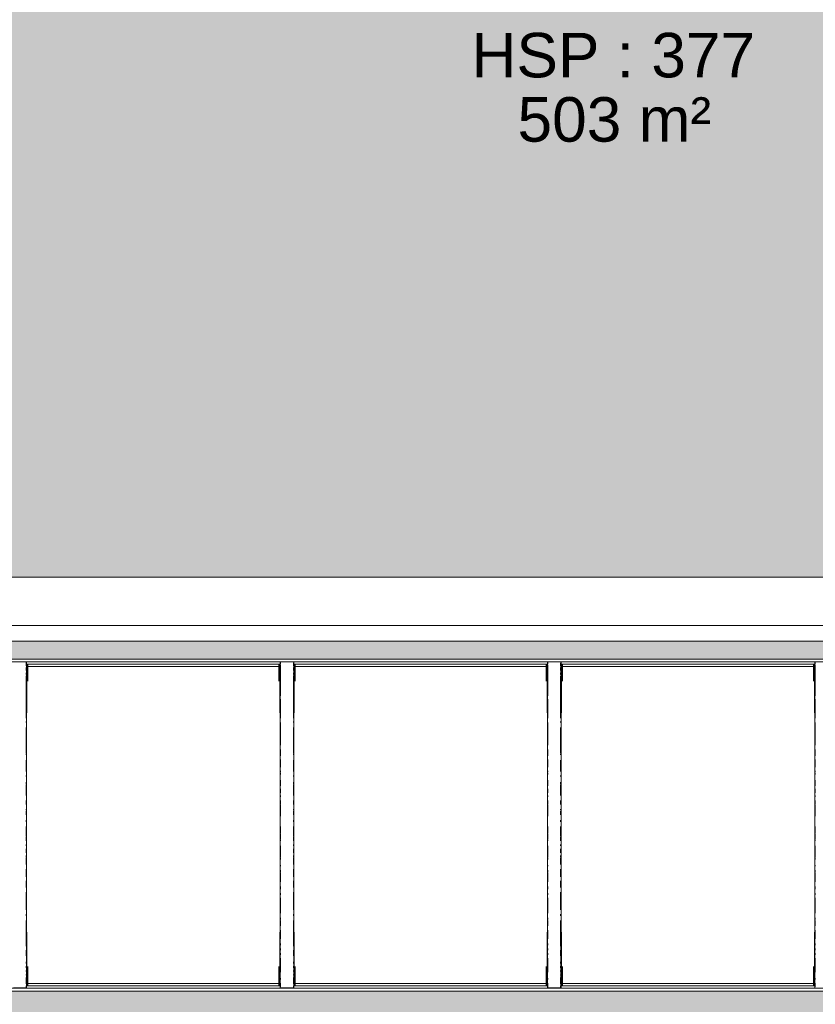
# Model space of a CAD drawing. Header units: millimetres. Extents: x -61176 to 31560, y -11428 to 53287.
# Tile 6 of 124: x -31560 to -27988, y 36413 to 40835. Entities that reach past the tile are written whole.
import ezdxf

# ---------------------------------------------------------------- set-up
doc = ezdxf.new("R2010")
doc.units = ezdxf.units.MM
for name, color, linetype, lineweight in [('A-AREA-IDEN', 2, 'Continuous', 9), ('A-FLOR', 192, 'Continuous', 9), ('A-FLOR-PATT', 8, 'Continuous', 9), ('A-GENM', 13, 'Continuous', 9), ('A-GLAZ', 151, 'Continuous', 9), ('A-WALL', 113, 'Continuous', 9)]:
    doc.layers.add(name, color=color, linetype=linetype, lineweight=lineweight)
doc.styles.add('Arial_1', font='arial.ttf', dxfattribs={"height": 200})

# ---------------------------------------------------------------- blocks, each defined once
blk = doc.blocks.new('Skydome Long - type 2-1329215-Niveau 1')
at = {"layer": 'A-GLAZ'}
for p, q in [((-14014.3, 37963), (-38306.3, 37963)), ((-38294.1, 37951.4), (-14026.5, 37951.4)), ((-31588.5, 37950.9), (-31532.1, 37950.9)), ((-31531.7, 37932.4), (-31531.7, 37946.2)), ((-31531.6, 37932.5), (-31531.6, 37946.4)), ((-31530.1, 37949.2), (-31530.2, 37944.1)), ((-31530.1, 36488), (-31530.1, 37949.2)), ((-30390.4, 37944.1), (-30390.5, 37949.2)), ((-30390.5, 36488), (-30390.5, 37949.2)), ((-30389, 37943.2), (-30389, 37949.2)), ((-30388.9, 37942.7), (-30388.9, 37947.4)), ((-30388.5, 37950.9), (-30332.1, 37950.9)), ((-30331.7, 37932.4), (-30331.7, 37946.2)), ((-30331.6, 37932.5), (-30331.6, 37946.4)), ((-30330.1, 37949.2), (-30330.2, 37944.1)), ((-30330.1, 36488), (-30330.1, 37949.2)), ((-29190.4, 37944.1), (-29190.5, 37949.2)), ((-29190.5, 36488), (-29190.5, 37949.2)), ((-29189, 37943.2), (-29189, 37949.2)), ((-29188.9, 37942.7), (-29188.9, 37947.4)), ((-29188.5, 37950.9), (-29132.1, 37950.9)), ((-29131.7, 37932.4), (-29131.7, 37946.2)), ((-29131.6, 37932.5), (-29131.6, 37946.4)), ((-29130.1, 37949.2), (-29130.2, 37944.1)), ((-29130.1, 36488), (-29130.1, 37949.2)), ((-27990.4, 37944.1), (-27990.5, 37949.2)), ((-27990.5, 36488), (-27990.5, 37949.2)), ((-27989, 37943.2), (-27989, 37949.2)), ((-27988.9, 37942.7), (-27988.9, 37947.4)), ((-31531.7, 37941), (-30389.6, 37941)), ((-31530.3, 37936.9), (-31531.7, 37937.4)), ((-31531.7, 37932.8), (-31530.1, 37932.8)), ((-31531.7, 37919.7), (-31531.7, 37925.6)), ((-31531.7, 37912.1), (-31531.7, 37917.9)), ((-31531.7, 37894.2), (-31531.7, 37901.2)), ((-31531.6, 37920.3), (-31531.6, 37925.1)), ((-31531.6, 37911.9), (-31531.6, 37918)), ((-31531.6, 37894.3), (-31531.6, 37901.4)), ((-31530.3, 37942.6), (-31530.3, 37940)), ((-31530.3, 37940), (-31528.6, 37940)), ((-31530.3, 37892.5), (-31530.3, 37940)), ((-31528.6, 37940), (-31523.7, 37936.5)), ((-31528.6, 37722.4), (-31528.6, 37940)), ((-31523.7, 37863.8), (-31523.7, 37936.5)), ((-30396.9, 37930.2), (-31523.7, 37930.2)), ((-30396.9, 37936.5), (-30392, 37940)), ((-30396.9, 37936.5), (-30396.9, 37863.8)), ((-30392, 37940), (-30390.2, 37940)), ((-30392, 37722.4), (-30392, 37940)), ((-30390.4, 37932.8), (-30388.9, 37932.8)), ((-30390.2, 37940), (-30390.3, 37942.6)), ((-30390.2, 37722.4), (-30390.2, 37940)), ((-30388.9, 37930.2), (-30390.2, 37930.2)), ((-30389, 37930.1), (-30389, 37937.4)), ((-30389, 37798.4), (-30389, 37926.6)), ((-30388.9, 37929.2), (-30388.9, 37937.2)), ((-30388.9, 37798.4), (-30388.9, 37926.5)), ((-30331.7, 37941), (-29189.6, 37941)), ((-30330.3, 37936.9), (-30331.7, 37937.4)), ((-30331.7, 37932.8), (-30330.1, 37932.8)), ((-30331.7, 37919.7), (-30331.7, 37925.6)), ((-30331.7, 37912.1), (-30331.7, 37917.9)), ((-30331.7, 37894.2), (-30331.7, 37901.2)), ((-30331.6, 37920.3), (-30331.6, 37925.1)), ((-30331.6, 37911.9), (-30331.6, 37918)), ((-30331.6, 37894.3), (-30331.6, 37901.4)), ((-30330.3, 37942.6), (-30330.3, 37940)), ((-30330.3, 37940), (-30328.6, 37940)), ((-30330.3, 37892.5), (-30330.3, 37940)), ((-30328.6, 37940), (-30323.7, 37936.5)), ((-30328.6, 37722.4), (-30328.6, 37940)), ((-30323.7, 37863.8), (-30323.7, 37936.5)), ((-29196.9, 37930.2), (-30323.7, 37930.2)), ((-29196.9, 37936.5), (-29192, 37940)), ((-29196.9, 37936.5), (-29196.9, 37863.8)), ((-29192, 37940), (-29190.2, 37940)), ((-29192, 37722.4), (-29192, 37940)), ((-29190.4, 37932.8), (-29188.9, 37932.8)), ((-29190.2, 37940), (-29190.3, 37942.6)), ((-29190.2, 37722.4), (-29190.2, 37940)), ((-29188.9, 37930.2), (-29190.2, 37930.2)), ((-29189, 37930.1), (-29189, 37937.4)), ((-29189, 37798.4), (-29189, 37926.6)), ((-29188.9, 37929.2), (-29188.9, 37937.2)), ((-29188.9, 37798.4), (-29188.9, 37926.5)), ((-29131.7, 37941), (-27989.6, 37941)), ((-29130.3, 37936.9), (-29131.7, 37937.4)), ((-29131.7, 37932.8), (-29130.1, 37932.8)), ((-29131.7, 37919.7), (-29131.7, 37925.6)), ((-29131.7, 37912.1), (-29131.7, 37917.9)), ((-29131.7, 37894.2), (-29131.7, 37901.2)), ((-29131.6, 37920.3), (-29131.6, 37925.1)), ((-29131.6, 37911.9), (-29131.6, 37918)), ((-29131.6, 37894.3), (-29131.6, 37901.4)), ((-29130.3, 37942.6), (-29130.3, 37940)), ((-29130.3, 37940), (-29128.6, 37940)), ((-29130.3, 37892.5), (-29130.3, 37940)), ((-29128.6, 37940), (-29123.7, 37936.5)), ((-29128.6, 37722.4), (-29128.6, 37940)), ((-29123.7, 37863.8), (-29123.7, 37936.5)), ((-27996.9, 37930.2), (-29123.7, 37930.2)), ((-27996.9, 37936.5), (-27992, 37940)), ((-27996.9, 37936.5), (-27996.9, 37863.8)), ((-27992, 37940), (-27990.2, 37940)), ((-27992, 37722.4), (-27992, 37940)), ((-27990.4, 37932.8), (-27988.9, 37932.8)), ((-27990.2, 37940), (-27990.3, 37942.6)), ((-27990.2, 37722.4), (-27990.2, 37940)), ((-27988.9, 37930.2), (-27990.2, 37930.2)), ((-27989, 37930.1), (-27989, 37937.4)), ((-27989, 37798.4), (-27989, 37926.6)), ((-27988.9, 37929.2), (-27988.9, 37937.2)), ((-27988.9, 37798.4), (-27988.9, 37926.5)), ((-31531.7, 37697.3), (-31531.7, 37888.4)), ((-31531.6, 37698.5), (-31531.6, 37888.8)), ((-31530.3, 37722.4), (-31530.3, 37885.9)), ((-30331.7, 37697.3), (-30331.7, 37888.4)), ((-30331.6, 37698.5), (-30331.6, 37888.8)), ((-30330.3, 37722.4), (-30330.3, 37885.9)), ((-29131.7, 37697.3), (-29131.7, 37888.4)), ((-29131.6, 37698.5), (-29131.6, 37888.8)), ((-29130.3, 37722.4), (-29130.3, 37885.9)), ((-30389, 37698.5), (-30389, 37782.5)), ((-30388.9, 37697.3), (-30388.9, 37782.7)), ((-29189, 37698.5), (-29189, 37782.5)), ((-29188.9, 37697.3), (-29188.9, 37782.7)), ((-27989, 37698.5), (-27989, 37782.5)), ((-27988.9, 37697.3), (-27988.9, 37782.7)), ((-31531.7, 37678.1), (-31531.7, 37682.3)), ((-31531.6, 37678.6), (-31531.6, 37682.4)), ((-30388.9, 37577.3), (-30388.9, 37678.3)), ((-30331.7, 37678.1), (-30331.7, 37682.3)), ((-30331.6, 37678.6), (-30331.6, 37682.4)), ((-29188.9, 37577.3), (-29188.9, 37678.3)), ((-29131.7, 37678.1), (-29131.7, 37682.3)), ((-29131.6, 37678.6), (-29131.6, 37682.4)), ((-27988.9, 37577.3), (-27988.9, 37678.3)), ((-31531.7, 37542.2), (-31531.7, 37655.7)), ((-31531.6, 37542.6), (-31531.6, 37654.6)), ((-30389, 37577.3), (-30389, 37677.3)), ((-30331.7, 37542.2), (-30331.7, 37655.7)), ((-30331.6, 37542.6), (-30331.6, 37654.6)), ((-29189, 37577.3), (-29189, 37677.3)), ((-29131.7, 37542.2), (-29131.7, 37655.7)), ((-29131.6, 37542.6), (-29131.6, 37654.6)), ((-27989, 37577.3), (-27989, 37677.3)), ((-30389, 37528.5), (-30389, 37557.4)), ((-30388.9, 37528.5), (-30388.9, 37557.8)), ((-29189, 37528.5), (-29189, 37557.4)), ((-29188.9, 37528.5), (-29188.9, 37557.8)), ((-27989, 37528.5), (-27989, 37557.4)), ((-27988.9, 37528.5), (-27988.9, 37557.8)), ((-31531.7, 37533.1), (-31531.7, 37539)), ((-31531.7, 37457.8), (-31531.7, 37508.6)), ((-31531.6, 37533.9), (-31531.6, 37538.6)), ((-31531.6, 37459.1), (-31531.6, 37508.2)), ((-30389, 37478.7), (-30389, 37510.6)), ((-30388.9, 37478.6), (-30388.9, 37511.8)), ((-30331.7, 37533.1), (-30331.7, 37539)), ((-30331.7, 37457.8), (-30331.7, 37508.6)), ((-30331.6, 37533.9), (-30331.6, 37538.6)), ((-30331.6, 37459.1), (-30331.6, 37508.2)), ((-29189, 37478.7), (-29189, 37510.6)), ((-29188.9, 37478.6), (-29188.9, 37511.8)), ((-29131.7, 37533.1), (-29131.7, 37539)), ((-29131.7, 37457.8), (-29131.7, 37508.6)), ((-29131.6, 37533.9), (-29131.6, 37538.6)), ((-29131.6, 37459.1), (-29131.6, 37508.2)), ((-27989, 37478.7), (-27989, 37510.6)), ((-27988.9, 37478.6), (-27988.9, 37511.8)), ((-30389, 37455.3), (-30389, 37460)), ((-30388.9, 37454.9), (-30388.9, 37461.3)), ((-29189, 37455.3), (-29189, 37460)), ((-29188.9, 37454.9), (-29188.9, 37461.3)), ((-27989, 37455.3), (-27989, 37460)), ((-27988.9, 37454.9), (-27988.9, 37461.3)), ((-31531.7, 37435.7), (-31531.7, 37440.6)), ((-31531.6, 37436.2), (-31531.6, 37440.6)), ((-30389, 37446.3), (-30389, 37450.9)), ((-30389, 37395.2), (-30389, 37419.4)), ((-30388.9, 37445.7), (-30388.9, 37451.5)), ((-30388.9, 37393.8), (-30388.9, 37419.8)), ((-30331.7, 37435.7), (-30331.7, 37440.6)), ((-30331.6, 37436.2), (-30331.6, 37440.6)), ((-29189, 37446.3), (-29189, 37450.9)), ((-29189, 37395.2), (-29189, 37419.4)), ((-29188.9, 37445.7), (-29188.9, 37451.5)), ((-29188.9, 37393.8), (-29188.9, 37419.8)), ((-29131.7, 37435.7), (-29131.7, 37440.6)), ((-29131.6, 37436.2), (-29131.6, 37440.6)), ((-27989, 37446.3), (-27989, 37450.9)), ((-27989, 37395.2), (-27989, 37419.4)), ((-27988.9, 37445.7), (-27988.9, 37451.5)), ((-27988.9, 37393.8), (-27988.9, 37419.8)), ((-31531.7, 37403.6), (-31531.7, 37410.3)), ((-31531.7, 37349.9), (-31531.7, 37400.2)), ((-31531.6, 37404.1), (-31531.6, 37409)), ((-31531.6, 37349.9), (-31531.6, 37399.8)), ((-30389, 37363), (-30389, 37380.6)), ((-30388.9, 37363), (-30388.9, 37381)), ((-30331.7, 37403.6), (-30331.7, 37410.3)), ((-30331.7, 37349.9), (-30331.7, 37400.2)), ((-30331.6, 37404.1), (-30331.6, 37409)), ((-30331.6, 37349.9), (-30331.6, 37399.8)), ((-29189, 37363), (-29189, 37380.6)), ((-29188.9, 37363), (-29188.9, 37381)), ((-29131.7, 37403.6), (-29131.7, 37410.3)), ((-29131.7, 37349.9), (-29131.7, 37400.2)), ((-29131.6, 37404.1), (-29131.6, 37409)), ((-29131.6, 37349.9), (-29131.6, 37399.8)), ((-27989, 37363), (-27989, 37380.6)), ((-27988.9, 37363), (-27988.9, 37381)), ((-31531.7, 37310.6), (-31531.7, 37328.6)), ((-31531.6, 37310.6), (-31531.6, 37328.2)), ((-30389, 37345.5), (-30389, 37350)), ((-30389, 37312.7), (-30389, 37328.2)), ((-30388.9, 37345.1), (-30388.9, 37350)), ((-30388.9, 37312.3), (-30388.9, 37328.7)), ((-30331.7, 37310.6), (-30331.7, 37328.6)), ((-30331.6, 37310.6), (-30331.6, 37328.2)), ((-29189, 37345.5), (-29189, 37350)), ((-29189, 37312.7), (-29189, 37328.2)), ((-29188.9, 37345.1), (-29188.9, 37350)), ((-29188.9, 37312.3), (-29188.9, 37328.7)), ((-29131.7, 37310.6), (-29131.7, 37328.6)), ((-29131.6, 37310.6), (-29131.6, 37328.2)), ((-27989, 37345.5), (-27989, 37350)), ((-27989, 37312.7), (-27989, 37328.2)), ((-27988.9, 37345.1), (-27988.9, 37350)), ((-27988.9, 37312.3), (-27988.9, 37328.7)), ((-31531.7, 37286.1), (-31531.7, 37289.5)), ((-31531.7, 37264.3), (-31531.7, 37282.5)), ((-31531.6, 37286.6), (-31531.6, 37289.1)), ((-31531.6, 37264.3), (-31531.6, 37282.1)), ((-30389, 37257.7), (-30389, 37308.1)), ((-30388.9, 37257.7), (-30388.9, 37308.1)), ((-30331.7, 37286.1), (-30331.7, 37289.5)), ((-30331.7, 37264.3), (-30331.7, 37282.5)), ((-30331.6, 37286.6), (-30331.6, 37289.1)), ((-30331.6, 37264.3), (-30331.6, 37282.1)), ((-29189, 37257.7), (-29189, 37308.1)), ((-29188.9, 37257.7), (-29188.9, 37308.1)), ((-29131.7, 37286.1), (-29131.7, 37289.5)), ((-29131.7, 37264.3), (-29131.7, 37282.5)), ((-29131.6, 37286.6), (-29131.6, 37289.1)), ((-29131.6, 37264.3), (-29131.6, 37282.1)), ((-27989, 37257.7), (-27989, 37308.1)), ((-27988.9, 37257.7), (-27988.9, 37308.1)), ((-31531.7, 37233), (-31531.7, 37239.5)), ((-31531.6, 37233.5), (-31531.6, 37237.7)), ((-30331.7, 37233), (-30331.7, 37239.5)), ((-30331.6, 37233.5), (-30331.6, 37237.7)), ((-29131.7, 37233), (-29131.7, 37239.5)), ((-29131.6, 37233.5), (-29131.6, 37237.7)), ((-31531.7, 37166.6), (-31531.7, 37211.3)), ((-31531.6, 37167.1), (-31531.6, 37211.3)), ((-30389, 37180.4), (-30389, 37211.3)), ((-30388.9, 37179.9), (-30388.9, 37211.3)), ((-30331.7, 37166.6), (-30331.7, 37211.3)), ((-30331.6, 37167.1), (-30331.6, 37211.3)), ((-29189, 37180.4), (-29189, 37211.3)), ((-29188.9, 37179.9), (-29188.9, 37211.3)), ((-29131.7, 37166.6), (-29131.7, 37211.3)), ((-29131.6, 37167.1), (-29131.6, 37211.3)), ((-27989, 37180.4), (-27989, 37211.3)), ((-27988.9, 37179.9), (-27988.9, 37211.3)), ((-31531.7, 37146.5), (-31531.7, 37163.1)), ((-31531.6, 37147), (-31531.6, 37162.6)), ((-30389, 37153.8), (-30389, 37175.9)), ((-30389, 37147), (-30389, 37149.4)), ((-30388.9, 37153.3), (-30388.9, 37176.4)), ((-30388.9, 37146.5), (-30388.9, 37149.8)), ((-30331.7, 37146.5), (-30331.7, 37163.1)), ((-30331.6, 37147), (-30331.6, 37162.6)), ((-29189, 37153.8), (-29189, 37175.9)), ((-29189, 37147), (-29189, 37149.4)), ((-29188.9, 37153.3), (-29188.9, 37176.4)), ((-29188.9, 37146.5), (-29188.9, 37149.8)), ((-29131.7, 37146.5), (-29131.7, 37163.1)), ((-29131.6, 37147), (-29131.6, 37162.6)), ((-27989, 37153.8), (-27989, 37175.9)), ((-27989, 37147), (-27989, 37149.4)), ((-27988.9, 37153.3), (-27988.9, 37176.4)), ((-27988.9, 37146.5), (-27988.9, 37149.8)), ((-31531.7, 37124.9), (-31531.7, 37129.9)), ((-31531.7, 37093.5), (-31531.7, 37111.8)), ((-31531.6, 37124.9), (-31531.6, 37129.4)), ((-31531.6, 37093.9), (-31531.6, 37111.8)), ((-30389, 37074.4), (-30389, 37125)), ((-30388.9, 37073.9), (-30388.9, 37125)), ((-30331.7, 37124.9), (-30331.7, 37129.9)), ((-30331.7, 37093.5), (-30331.7, 37111.8)), ((-30331.6, 37124.9), (-30331.6, 37129.4)), ((-30331.6, 37093.9), (-30331.6, 37111.8)), ((-29189, 37074.4), (-29189, 37125)), ((-29188.9, 37073.9), (-29188.9, 37125)), ((-29131.7, 37124.9), (-29131.7, 37129.9)), ((-29131.7, 37093.5), (-29131.7, 37111.8)), ((-29131.6, 37124.9), (-29131.6, 37129.4)), ((-29131.6, 37093.9), (-29131.6, 37111.8)), ((-27989, 37074.4), (-27989, 37125)), ((-27988.9, 37073.9), (-27988.9, 37125)), ((-31531.7, 37073.8), (-31531.7, 37080.5)), ((-31531.7, 37040.9), (-31531.7, 37070.5)), ((-31531.6, 37074.3), (-31531.6, 37079.1)), ((-31531.6, 37041.4), (-31531.6, 37070)), ((-30389, 37065), (-30389, 37070)), ((-30388.9, 37063.7), (-30388.9, 37070.5)), ((-30331.7, 37073.8), (-30331.7, 37080.5)), ((-30331.7, 37040.9), (-30331.7, 37070.5)), ((-30331.6, 37074.3), (-30331.6, 37079.1)), ((-30331.6, 37041.4), (-30331.6, 37070)), ((-29189, 37065), (-29189, 37070)), ((-29188.9, 37063.7), (-29188.9, 37070.5)), ((-29131.7, 37073.8), (-29131.7, 37080.5)), ((-29131.7, 37040.9), (-29131.7, 37070.5)), ((-29131.6, 37074.3), (-29131.6, 37079.1)), ((-29131.6, 37041.4), (-29131.6, 37070)), ((-27989, 37065), (-27989, 37070)), ((-27988.9, 37063.7), (-27988.9, 37070.5)), ((-31531.7, 36985.3), (-31531.7, 37019.7)), ((-31531.6, 36986.6), (-31531.6, 37019.7)), ((-30389, 37033), (-30389, 37037.1)), ((-30388.9, 37032.6), (-30388.9, 37037.6)), ((-30388.9, 37008.4), (-30388.9, 37015)), ((-30331.7, 36985.3), (-30331.7, 37019.7)), ((-30331.6, 36986.6), (-30331.6, 37019.7)), ((-29189, 37033), (-29189, 37037.1)), ((-29188.9, 37032.6), (-29188.9, 37037.6)), ((-29188.9, 37008.4), (-29188.9, 37015)), ((-29131.7, 36985.3), (-29131.7, 37019.7)), ((-29131.6, 36986.6), (-29131.6, 37019.7)), ((-27989, 37033), (-27989, 37037.1)), ((-27988.9, 37032.6), (-27988.9, 37037.6)), ((-27988.9, 37008.4), (-27988.9, 37015)), ((-30389, 37008.9), (-30389, 37013.7)), ((-30389, 36963.1), (-30389, 37004.4)), ((-30388.9, 36962.7), (-30388.9, 37004.9)), ((-29189, 37008.9), (-29189, 37013.7)), ((-29189, 36963.1), (-29189, 37004.4)), ((-29188.9, 36962.7), (-29188.9, 37004.9)), ((-27989, 37008.9), (-27989, 37013.7)), ((-27989, 36963.1), (-27989, 37004.4)), ((-27988.9, 36962.7), (-27988.9, 37004.9)), ((-31531.7, 36937.2), (-31531.7, 36967.7)), ((-31531.6, 36937.6), (-31531.6, 36967.7)), ((-30389, 36929.2), (-30389, 36942.2)), ((-30388.9, 36929.2), (-30388.9, 36942.2)), ((-30331.7, 36937.2), (-30331.7, 36967.7)), ((-30331.6, 36937.6), (-30331.6, 36967.7)), ((-29189, 36929.2), (-29189, 36942.2)), ((-29188.9, 36929.2), (-29188.9, 36942.2)), ((-29131.7, 36937.2), (-29131.7, 36967.7)), ((-29131.6, 36937.6), (-29131.6, 36967.7)), ((-27989, 36929.2), (-27989, 36942.2)), ((-27988.9, 36929.2), (-27988.9, 36942.2)), ((-31531.7, 36836.9), (-31531.7, 36916.7)), ((-31531.6, 36837.3), (-31531.6, 36916.7)), ((-30389, 36903.9), (-30389, 36910.8)), ((-30389, 36822.8), (-30389, 36891.4)), ((-30388.9, 36903.9), (-30388.9, 36912.1)), ((-30388.9, 36821.6), (-30388.9, 36891.4)), ((-30331.7, 36836.9), (-30331.7, 36916.7)), ((-30331.6, 36837.3), (-30331.6, 36916.7)), ((-29189, 36903.9), (-29189, 36910.8)), ((-29189, 36822.8), (-29189, 36891.4)), ((-29188.9, 36903.9), (-29188.9, 36912.1)), ((-29188.9, 36821.6), (-29188.9, 36891.4)), ((-29131.7, 36836.9), (-29131.7, 36916.7)), ((-29131.6, 36837.3), (-29131.6, 36916.7)), ((-27989, 36903.9), (-27989, 36910.8)), ((-27989, 36822.8), (-27989, 36891.4)), ((-27988.9, 36903.9), (-27988.9, 36912.1)), ((-27988.9, 36821.6), (-27988.9, 36891.4)), ((-31531.7, 36809.5), (-31531.7, 36817.3)), ((-31531.6, 36810.8), (-31531.6, 36817.4)), ((-30389, 36793.1), (-30389, 36799.8)), ((-30388.9, 36793.1), (-30388.9, 36801)), ((-30331.7, 36809.5), (-30331.7, 36817.3)), ((-30331.6, 36810.8), (-30331.6, 36817.4)), ((-29189, 36793.1), (-29189, 36799.8)), ((-29188.9, 36793.1), (-29188.9, 36801)), ((-29131.7, 36809.5), (-29131.7, 36817.3)), ((-29131.6, 36810.8), (-29131.6, 36817.4)), ((-27989, 36793.1), (-27989, 36799.8)), ((-27988.9, 36793.1), (-27988.9, 36801)), ((-31531.7, 36673.4), (-31531.7, 36788.7)), ((-31531.6, 36673.6), (-31531.6, 36787.4)), ((-30389, 36765.1), (-30389, 36787.9)), ((-30388.9, 36764.7), (-30388.9, 36789)), ((-30331.7, 36673.4), (-30331.7, 36788.7)), ((-30331.6, 36673.6), (-30331.6, 36787.4)), ((-29189, 36765.1), (-29189, 36787.9)), ((-29188.9, 36764.7), (-29188.9, 36789)), ((-29131.7, 36673.4), (-29131.7, 36788.7)), ((-29131.6, 36673.6), (-29131.6, 36787.4)), ((-27989, 36765.1), (-27989, 36787.9)), ((-27988.9, 36764.7), (-27988.9, 36789)), ((-31530.3, 36496.4), (-31530.3, 36736.5)), ((-31528.6, 36496.4), (-31528.6, 36736.5)), ((-30392, 36496.4), (-30392, 36736.5)), ((-30390.2, 36496.4), (-30390.2, 36736.5)), ((-30389, 36707.3), (-30389, 36745.4)), ((-30388.9, 36706.9), (-30388.9, 36745.4)), ((-30330.3, 36496.4), (-30330.3, 36736.5)), ((-30328.6, 36496.4), (-30328.6, 36736.5)), ((-29192, 36496.4), (-29192, 36736.5)), ((-29190.2, 36496.4), (-29190.2, 36736.5)), ((-29189, 36707.3), (-29189, 36745.4)), ((-29188.9, 36706.9), (-29188.9, 36745.4)), ((-29130.3, 36496.4), (-29130.3, 36736.5)), ((-29128.6, 36496.4), (-29128.6, 36736.5)), ((-27992, 36496.4), (-27992, 36736.5)), ((-27990.2, 36496.4), (-27990.2, 36736.5)), ((-27989, 36707.3), (-27989, 36745.4)), ((-27988.9, 36706.9), (-27988.9, 36745.4)), ((-30389, 36677.8), (-30389, 36684.4)), ((-30389, 36656.3), (-30389, 36662.3)), ((-30388.9, 36677.9), (-30388.9, 36685.4)), ((-30388.9, 36656.3), (-30388.9, 36663.4)), ((-29189, 36677.8), (-29189, 36684.4)), ((-29189, 36656.3), (-29189, 36662.3)), ((-29188.9, 36677.9), (-29188.9, 36685.4)), ((-29188.9, 36656.3), (-29188.9, 36663.4)), ((-27989, 36677.8), (-27989, 36684.4)), ((-27989, 36656.3), (-27989, 36662.3)), ((-27988.9, 36677.9), (-27988.9, 36685.4)), ((-27988.9, 36656.3), (-27988.9, 36663.4)), ((-31531.7, 36630.4), (-31531.7, 36656.3)), ((-31531.6, 36630.7), (-31531.6, 36656.3)), ((-30389, 36634.9), (-30389, 36641.3)), ((-30389, 36557.5), (-30389, 36619.7)), ((-30388.9, 36634.8), (-30388.9, 36642.2)), ((-30388.9, 36557.7), (-30388.9, 36620.7)), ((-30331.7, 36630.4), (-30331.7, 36656.3)), ((-30331.6, 36630.7), (-30331.6, 36656.3)), ((-29189, 36634.9), (-29189, 36641.3)), ((-29189, 36557.5), (-29189, 36619.7)), ((-29188.9, 36634.8), (-29188.9, 36642.2)), ((-29188.9, 36557.7), (-29188.9, 36620.7)), ((-29131.7, 36630.4), (-29131.7, 36656.3)), ((-29131.6, 36630.7), (-29131.6, 36656.3)), ((-27989, 36634.9), (-27989, 36641.3)), ((-27989, 36557.5), (-27989, 36619.7)), ((-27988.9, 36634.8), (-27988.9, 36642.2)), ((-27988.9, 36557.7), (-27988.9, 36620.7)), ((-31531.7, 36596.4), (-31531.7, 36603.4)), ((-31531.7, 36576.6), (-31531.7, 36583.4)), ((-31531.6, 36597.2), (-31531.6, 36603.4)), ((-31531.6, 36577.3), (-31531.6, 36583.3)), ((-31523.7, 36499.7), (-31523.7, 36581.9)), ((-30396.9, 36581.9), (-30396.9, 36499.7)), ((-30331.7, 36596.4), (-30331.7, 36603.4)), ((-30331.7, 36576.6), (-30331.7, 36583.4)), ((-30331.6, 36597.2), (-30331.6, 36603.4)), ((-30331.6, 36577.3), (-30331.6, 36583.3)), ((-30323.7, 36499.7), (-30323.7, 36581.9)), ((-29196.9, 36581.9), (-29196.9, 36499.7)), ((-29131.7, 36596.4), (-29131.7, 36603.4)), ((-29131.7, 36576.6), (-29131.7, 36583.4)), ((-29131.6, 36597.2), (-29131.6, 36603.4)), ((-29131.6, 36577.3), (-29131.6, 36583.3)), ((-29123.7, 36499.7), (-29123.7, 36581.9)), ((-27996.9, 36581.9), (-27996.9, 36499.7)), ((-31531.7, 36559.8), (-31531.7, 36564)), ((-31531.7, 36543.4), (-31531.7, 36545.8)), ((-31531.7, 36504.5), (-31531.7, 36533.6)), ((-31531.6, 36560.5), (-31531.6, 36563.9)), ((-31531.6, 36543.3), (-31531.6, 36546.4)), ((-31531.6, 36505.1), (-31531.6, 36532.7)), ((-30389, 36524), (-30389, 36530.9)), ((-30388.9, 36524), (-30388.9, 36530.6)), ((-30331.7, 36559.8), (-30331.7, 36564)), ((-30331.7, 36543.4), (-30331.7, 36545.8)), ((-30331.7, 36504.5), (-30331.7, 36533.6)), ((-30331.6, 36560.5), (-30331.6, 36563.9)), ((-30331.6, 36543.3), (-30331.6, 36546.4)), ((-30331.6, 36505.1), (-30331.6, 36532.7)), ((-29189, 36524), (-29189, 36530.9)), ((-29188.9, 36524), (-29188.9, 36530.6)), ((-29131.7, 36559.8), (-29131.7, 36564)), ((-29131.7, 36543.4), (-29131.7, 36545.8)), ((-29131.7, 36504.5), (-29131.7, 36533.6)), ((-29131.6, 36560.5), (-29131.6, 36563.9)), ((-29131.6, 36543.3), (-29131.6, 36546.4)), ((-29131.6, 36505.1), (-29131.6, 36532.7)), ((-27989, 36524), (-27989, 36530.9)), ((-27988.9, 36524), (-27988.9, 36530.6)), ((-14026.5, 36485.8), (-38294.1, 36485.8)), ((-31532.1, 36486.4), (-31588.5, 36486.4)), ((-31531.7, 36489.6), (-31531.7, 36495.7)), ((-31531.6, 36488), (-31531.6, 36495.2)), ((-30388.9, 36495.8), (-31531.1, 36495.8)), ((-31528.6, 36496.4), (-31530.3, 36496.4)), ((-31530.3, 36496.4), (-31530.3, 36494.4)), ((-31530.2, 36492.7), (-31530.1, 36488)), ((-31523.7, 36499.7), (-31528.6, 36496.4)), ((-31523.7, 36506.3), (-30396.9, 36506.3)), ((-31523.7, 36506.1), (-30396.9, 36506.1)), ((-30392, 36496.4), (-30396.9, 36499.7)), ((-30390.2, 36496.4), (-30392, 36496.4)), ((-30390.5, 36488), (-30390.4, 36492.7)), ((-30388.9, 36503.1), (-30390.4, 36503.1)), ((-30390.3, 36499.3), (-30388.9, 36498.9)), ((-30390.3, 36494.4), (-30390.2, 36496.4)), ((-30390.2, 36506.3), (-30388.9, 36506.3)), ((-30389, 36491.4), (-30389, 36507.5)), ((-30388.9, 36491.6), (-30388.9, 36507.6)), ((-30332.1, 36486.4), (-30388.5, 36486.4)), ((-30331.7, 36489.6), (-30331.7, 36495.7)), ((-30331.6, 36488), (-30331.6, 36495.2)), ((-29188.9, 36495.8), (-30331.1, 36495.8)), ((-30328.6, 36496.4), (-30330.3, 36496.4)), ((-30330.3, 36496.4), (-30330.3, 36494.4)), ((-30330.2, 36492.7), (-30330.1, 36488)), ((-30323.7, 36499.7), (-30328.6, 36496.4)), ((-30323.7, 36506.3), (-29196.9, 36506.3)), ((-30323.7, 36506.1), (-29196.9, 36506.1)), ((-29192, 36496.4), (-29196.9, 36499.7)), ((-29190.2, 36496.4), (-29192, 36496.4)), ((-29190.5, 36488), (-29190.4, 36492.7)), ((-29188.9, 36503.1), (-29190.4, 36503.1)), ((-29190.3, 36499.3), (-29188.9, 36498.9)), ((-29190.3, 36494.4), (-29190.2, 36496.4)), ((-29190.2, 36506.3), (-29188.9, 36506.3)), ((-29189, 36491.4), (-29189, 36507.5)), ((-29188.9, 36491.6), (-29188.9, 36507.6)), ((-29132.1, 36486.4), (-29188.5, 36486.4)), ((-29131.7, 36489.6), (-29131.7, 36495.7)), ((-29131.6, 36488), (-29131.6, 36495.2)), ((-27988.9, 36495.8), (-29131.1, 36495.8)), ((-29128.6, 36496.4), (-29130.3, 36496.4)), ((-29130.3, 36496.4), (-29130.3, 36494.4)), ((-29130.2, 36492.7), (-29130.1, 36488)), ((-29123.7, 36499.7), (-29128.6, 36496.4)), ((-29123.7, 36506.3), (-27996.9, 36506.3)), ((-29123.7, 36506.1), (-27996.9, 36506.1)), ((-27992, 36496.4), (-27996.9, 36499.7)), ((-27990.2, 36496.4), (-27992, 36496.4)), ((-27990.5, 36488), (-27990.4, 36492.7)), ((-27988.9, 36503.1), (-27990.4, 36503.1)), ((-27990.3, 36499.3), (-27988.9, 36498.9)), ((-27990.3, 36494.4), (-27990.2, 36496.4)), ((-27990.2, 36506.3), (-27988.9, 36506.3)), ((-27989, 36491.4), (-27989, 36507.5)), ((-27988.9, 36491.6), (-27988.9, 36507.6)), ((-38306.3, 36471.6), (-14014.3, 36471.6))]:
    blk.add_line(p, q, dxfattribs=at)
for centre, major_axis, ratio, start_param, end_param in [((-31532.1, 37949.2), (2.03, 0), 0.830366, 0.001759, 1.570796), ((-31532.1, 37949.2), (0.508, 0), 0.830366, 1.338917, 1.570796), ((-30388.5, 37949.2), (-2.03, 0), 0.830366, 4.712389, 6.281426), ((-30388.5, 37949.2), (0.508, 0), 0.830366, 1.570796, 3.193953), ((-30332.1, 37949.2), (2.03, 0), 0.830366, 0.001759, 1.570796), ((-30332.1, 37949.2), (0.508, 0), 0.830366, 1.338917, 1.570796), ((-29188.5, 37949.2), (-2.03, 0), 0.830366, 4.712389, 6.281426), ((-29188.5, 37949.2), (0.508, 0), 0.830366, 1.570796, 3.193953), ((-29132.1, 37949.2), (2.03, 0), 0.830366, 0.001759, 1.570796), ((-29132.1, 37949.2), (0.508, 0), 0.830366, 1.338917, 1.570796), ((-27988.5, 37949.2), (-2.03, 0), 0.830366, 4.712389, 6.281426), ((-27988.5, 37949.2), (0.508, 0), 0.830366, 1.570796, 3.193953), ((-31532.1, 36488), (2.03, 0), 0.767571, 4.712389, 6.281426), ((-31532.1, 36488), (0.508, 0), 0.767571, 4.712389, 6.335545), ((-30388.5, 36488), (2.03, 0), 0.767571, 3.143352, 4.712389), ((-30388.5, 36488), (0.508, 0), 0.767571, 4.48051, 4.712389), ((-30332.1, 36488), (2.03, 0), 0.767571, 4.712389, 6.281426), ((-30332.1, 36488), (0.508, 0), 0.767571, 4.712389, 6.335545), ((-29188.5, 36488), (2.03, 0), 0.767571, 3.143352, 4.712389), ((-29188.5, 36488), (0.508, 0), 0.767571, 4.48051, 4.712389), ((-29132.1, 36488), (2.03, 0), 0.767571, 4.712389, 6.281426), ((-29132.1, 36488), (0.508, 0), 0.767571, 4.712389, 6.335545), ((-27988.5, 36488), (2.03, 0), 0.767571, 3.143352, 4.712389), ((-27988.5, 36488), (0.508, 0), 0.767571, 4.48051, 4.712389)]:
    blk.add_ellipse(centre, major_axis=major_axis, ratio=ratio, start_param=start_param, end_param=end_param, dxfattribs=at)
blk = doc.blocks.new('Accrotère R_1 - Accrotère R_1-1333940-Niveau 1')
at = {"layer": 'A-GENM'}
for p, q in [((-38330.9, -1404.1), (-38330.9, -38759.1)), ((-38114, -1621), (-38114, -38549.1))]:
    blk.add_line(p, q, dxfattribs=at)

msp = doc.modelspace()

# ---------------------------------------------------------------- hatches: boundary and pattern name
at = {"layer": 'A-FLOR'}
h = msp.add_hatch(color=10, dxfattribs=at)
h.paths.add_polyline_path([(-53412.645, 29089.958), (-38765.915, 29089.958), (-38765.915, 38243.989), (-38759.054, 38243.989), (-38759.054, 38330.85), (-1404.139, 38330.85), (-1404.139, 38243.989), (-1381.018, 38243.989), (-1381.018, 38043.989), (-1391, 38043.989), (-1391, 36353.989), (3427.784, 36353.989), (3427.784, 45832.377), (-20659.837, 45832.377), (-20659.837, 43136.039), (-43843.999, 43136.039), (-43843.999, 44934.84), (-53501.152, 44934.84), (-53501.152, 29089.958)])
h.paths.add_polyline_path([(-42167.393, 36677.08), (-43350.498, 36677.08), (-43350.498, 37892.08), (-42135.498, 37892.08), (-42135.498, 36677.08)])
h.paths.add_polyline_path([(1118.857, 40662.512), (528.857, 40662.512), (528.857, 40858.79), (258.857, 40858.79), (258.857, 40762.512), (-331.143, 40762.512), (-331.143, 41352.512), (258.857, 41352.512), (258.857, 41058.79), (528.857, 41058.79), (528.857, 41252.512), (1118.857, 41252.512), (1118.857, 40953.467)])
h.paths.add_polyline_path([(-1962.211, 42843.939), (-2379.076, 42843.939), (-2379.076, 43040.217), (-2649.076, 43040.217), (-2649.076, 42943.939), (-3239.076, 42943.939), (-3239.076, 43533.939), (-2649.076, 43533.939), (-2649.076, 43240.217), (-2379.076, 43240.217), (-2379.076, 43433.939), (-1962.211, 43433.939), (-1962.211, 42929.714)])
at = {"layer": 'A-FLOR-PATT'}
h = msp.add_hatch(color=10, dxfattribs=at)
h.paths.add_polyline_path([(-38549.054, 29029.958), (-34519.054, 29029.958), (-34519.054, 36353.989), (-1621, 36353.989), (-1621, 38043.989), (-38549.054, 38043.899), (-38549.054, 29039.301)])
h.paths.add_polyline_path([(-36004.323, 33031.93), (-37204.323, 33031.93), (-37204.323, 33033.338), (-37211.823, 33033.338), (-37211.823, 34247.989), (-35996.823, 34247.989), (-35996.823, 33033.338), (-36004.323, 33033.338)])
h.paths.add_polyline_path([(-17650.398, 36471.591), (-38306.272, 36471.591), (-38305.807, 37962.98), (-14014.313, 37962.575), (-14014.778, 36471.591), (-17481.805, 36471.591)])
h.paths.add_polyline_path([(-4668.722, 36472.831), (-11954.479, 36472.831), (-11954.014, 37964.22), (-1862.521, 37963.815), (-1862.986, 36472.831), (-4500.128, 36472.831)])
h.paths.add_polyline_path([(-20796.913, 36506.134), (-20796.913, 36506.317), (-20853.669, 36506.134)])
h.paths.add_polyline_path([(-27996.913, 36506.134), (-27996.913, 36506.317), (-28018.88, 36506.134)])
h.paths.add_polyline_path([(-32796.913, 36506.134), (-32796.913, 36506.317), (-32823.786, 36506.134)])
h.paths.add_polyline_path([(-29196.913, 36506.134), (-29196.913, 36506.317), (-29199.032, 36506.134)])
h.paths.add_polyline_path([(-33996.913, 36506.134), (-33996.913, 36506.317), (-34003.939, 36506.134)])
h.paths.add_polyline_path([(-14796.913, 36506.134), (-14796.913, 36506.317), (-14952.907, 36506.134)])
h.paths.add_polyline_path([(-23196.913, 36506.134), (-23196.913, 36506.317), (-23213.974, 36506.134)])
h.paths.add_polyline_path([(-15996.913, 36506.134), (-15996.913, 36506.317), (-16048.763, 36506.134)])
h.paths.add_polyline_path([(-5102.263, 36507.374), (-5102.263, 36507.557), (-5174.501, 36507.374)])
h.paths.add_polyline_path([(-6330.834, 36507.374), (-6330.834, 36507.557), (-6354.654, 36507.374)])
h.paths.add_polyline_path([(-8787.977, 36507.374), (-8787.977, 36507.557), (-8799.255, 36507.374)])
h.paths.add_polyline_path([(-10016.549, 36507.374), (-10016.549, 36507.557), (-10063.704, 36507.374)])

# ---------------------------------------------------------------- linework, layer by layer
at = {"layer": 'A-WALL'}
msp.add_line((-1621, 38043.989), (-38549.054, 38043.989), dxfattribs=at)

# ---------------------------------------------------------------- block references
at = {"layer": 'A-GENM', "rotation": 270.0000000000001}
msp.add_blockref('Accrotère R_1 - Accrotère R_1-1333940-Niveau 1', (0, 0), dxfattribs=at)
at = {"layer": 'A-GLAZ'}
msp.add_blockref('Skydome Long - type 2-1329215-Niveau 1', (0, 0), dxfattribs=at)

# ---------------------------------------------------------------- texts
at = {"layer": 'A-AREA-IDEN', "char_height": 200, "attachment_point": 1, "style": 'Arial_1'}
for s, insert, width in [('HSP : 377', (-29531.976, 40775.99), 1579.32437), ('503 m²', (-29325.385, 40487.217), 1074.26125)]:
    msp.add_mtext(s, dxfattribs=dict(at, insert=insert, width=width))

doc.saveas('drawing.dxf')
